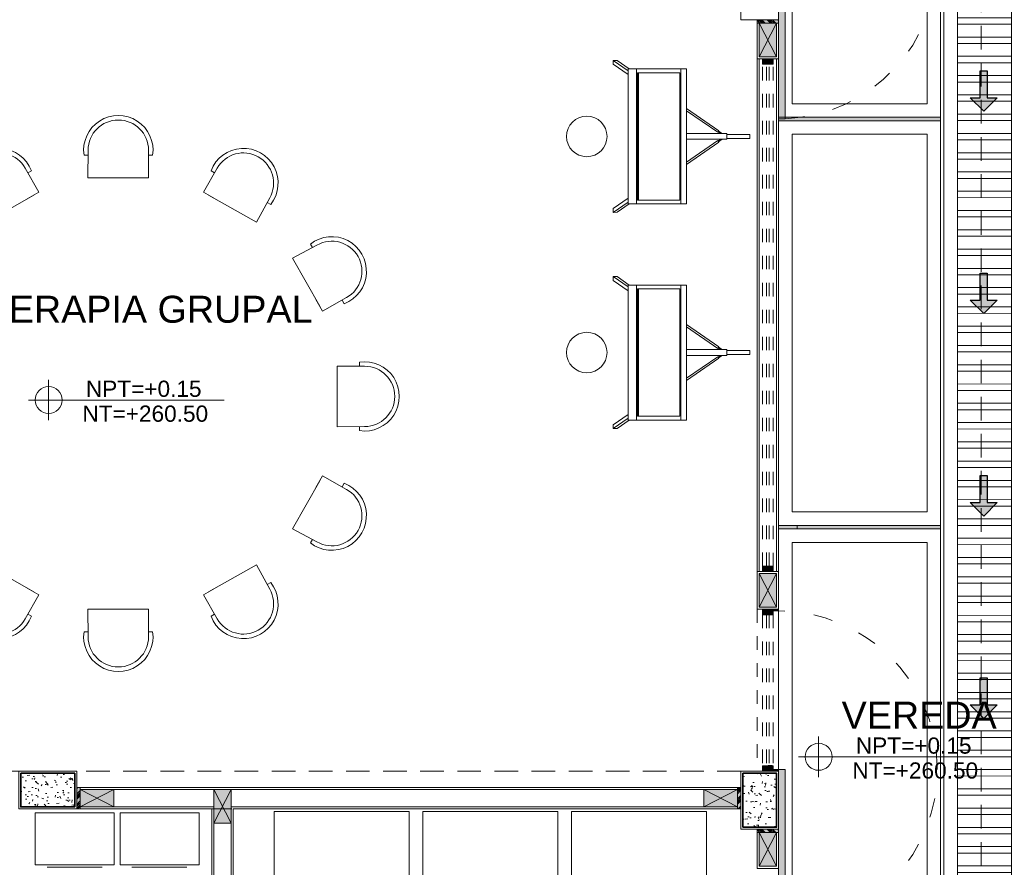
# Model space of a CAD drawing. Header units: millimetres. Extents: x -8931983 to 9630244, y 4 to 18563053.
# Tile 78 of 256: x 349108.97 to 349116.26, y 9281957.44 to 9281963.72. Entities that reach past the tile are written whole.
import ezdxf

# ---------------------------------------------------------------- set-up
doc = ezdxf.new("R2010")
doc.units = ezdxf.units.MM
for name, pattern in [('01 nivel$0$HIDDEN2', [0.1875, 0.125, -0.0625]), ('ACAD_ISO03W100', [30, 12, -18]), ('CONTINUA', [0]), ('DASHED2', [0.375, 0.25, -0.125]), ('HIDDEN', [9.524999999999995, 6.349999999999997, -3.174999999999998])]:
    doc.linetypes.add(name, pattern=pattern)
for name, color, linetype, lineweight in [('.', 7, 'Continuous', 0), ('0_ CUNETAS', 151, 'Continuous', 5), ('0_PROYECCIONES 1', 1, 'DASHED2', 0), ('0_TARRAJEO', 32, 'Continuous', 0), ('0_VANOS', 30, 'Continuous', 9), ('COLUMNAS', 3, 'Continuous', 35), ('COLUMNETAS TOP', 253, 'Continuous', 0), ('CUNETAS', 5, 'Continuous', 0), ('G-ANNO-DIMS', 7, 'Continuous', 5), ('JUNTAS DE DILATACIÓN', 160, 'CONTINUA', 9), ('LPUERTAS', 7, 'Continuous', 5), ('MURO', 133, 'Continuous', 15), ('Proyecciones 2', 251, 'HIDDEN', 5), ('PUERTAS-1.5', 1, 'Continuous', 9), ('TARRAJEO', 32, 'Continuous', 0), ('TEXTO AMBIENTES', 7, 'Continuous', 30), ('vereda', 254, 'Continuous', 5)]:
    doc.layers.add(name, color=color, linetype=linetype, lineweight=lineweight)
for name, color, linetype, lineweight, true_color in [('0_COLUMNA ACHURADO', 250, 'Continuous', 0, 0x363636), ('0_TEXTURA PISOS', 252, 'Continuous', 0, 0x8c8c8c), ('LMOBILIARIO', 252, 'Continuous', 5, 0x898989)]:
    doc.layers.add(name, color=color, linetype=linetype, lineweight=lineweight, true_color=true_color)
doc.styles.add('Arial_1', font='arial.ttf', dxfattribs={"height": 0.15})

# ---------------------------------------------------------------- blocks, each defined once
blk = doc.blocks.new('00_PTA_ 01')
at = {"layer": 'PUERTAS-1.5', "true_color": 0xffffff}
h = blk.add_hatch(color=7, dxfattribs=at)
h.dxf.hatch_style = 1
h.paths.add_polyline_path([(0, 0), (0.0349999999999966, 0), (0.0349999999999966, 0.0249999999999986), (0.009999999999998, 0.0250000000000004), (0.009999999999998, 0.0649999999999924), (0, 0.0649999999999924)])
h = blk.add_hatch(color=7, dxfattribs=at)
h.dxf.hatch_style = 1
h.paths.add_polyline_path([(1, 3.6e-15), (1, 0.0649999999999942), (0.9900000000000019, 0.0649999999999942), (0.9900000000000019, 0.0250000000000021), (0.9650000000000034, 0.0250000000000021), (0.9650000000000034, 3.6e-15)])
h = blk.add_hatch(color=7, dxfattribs=at)
h.dxf.hatch_style = 1
h.paths.add_polyline_path([(1.970000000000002, 0.1050000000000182), (0.9900000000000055, 0.1049999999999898), (0.9900000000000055, 0.0649999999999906), (1.970000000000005, 0.0650000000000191)])
at = {"layer": 'PUERTAS-1.5'}
for points in [[(0, 0), (0.0349999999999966, 0), (0.0349999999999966, 0.0249999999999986), (0.009999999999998, 0.0250000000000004), (0.009999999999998, 0.0649999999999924), (0, 0.0649999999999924)], [(1, 3.6e-15), (1, 0.0649999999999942), (0.9900000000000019, 0.0649999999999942), (0.9900000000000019, 0.0250000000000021), (0.9650000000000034, 0.0250000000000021), (0.9650000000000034, 3.6e-15)], [(1.970000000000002, 0.1050000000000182), (0.9900000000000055, 0.1049999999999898), (0.9900000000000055, 0.0649999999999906), (1.970000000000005, 0.0650000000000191)]]:
    blk.add_lwpolyline(points, close=True, dxfattribs=at)
at = {"layer": 'PUERTAS-1.5', "linetype": 'ACAD_ISO03W100', "ltscale": 0.01}
blk.add_arc((0.9904164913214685, 0.0645919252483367), 0.9804165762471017, 2.362126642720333, 179.9761520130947, dxfattribs=at)
at = {"layer": 'PUERTAS-1.5', "linetype": 'HIDDEN', "ltscale": 0.25}
blk.add_arc((0.9900000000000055, 0.0650000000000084), 0.9799999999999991, 359.9999999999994, 1.2213e-12, dxfattribs=at)
blk = doc.blocks.new('JUNTA VEREDA')
at = {"layer": '.', "true_color": 0x939598}
h = blk.add_hatch(dxfattribs=at)
h.set_pattern_fill('ANGLE', color=252)
h.set_pattern_definition([(0, (0, 0), (0, 6.985), [5.08, -1.905]), (90, (0, 0), (-6.985, 4e-16), [5.08, -1.905])])
h.paths.add_polyline_path([(-0.01331989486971, 1.200000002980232), (0.0120801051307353, 1.200000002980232), (0.0120801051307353, 0), (-0.01331989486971, 0)])
h = blk.add_hatch(color=252, dxfattribs=at)
h.dxf.hatch_style = 1
h.paths.add_polyline_path([(0.0120801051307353, 1.200000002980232), (-0.01331989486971, 1.200000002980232), (-0.01331989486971, 0), (0.0120801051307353, 0)])
at = {"layer": '0_TEXTURA PISOS'}
h = blk.add_hatch(dxfattribs=at)
h.set_pattern_fill('ANGLE', color=256)
h.set_pattern_definition([(0, (-5477.766061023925, -1210.968031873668), (0, 6.985), [5.08, -1.905]), (90, (-5477.766061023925, -1210.968031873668), (-6.985, 4e-16), [5.08, -1.905])])
h.paths.add_polyline_path([(-0.01331989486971, 1.200000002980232), (0.0120801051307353, 1.200000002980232), (0.0120801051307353, 0), (-0.01331989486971, 0)])
at = {"layer": 'vereda'}
blk.add_lwpolyline([(-0.01331989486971, 1.200000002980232), (0.0120801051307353, 1.200000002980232), (0.0120801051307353, 0), (-0.01331989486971, 0)], close=True, dxfattribs=at)
blk = doc.blocks.new('verda pg edf 04')
at = {"layer": 'vereda', "elevation": -20.54863760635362}
for points in [[(0.0150300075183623, -21.18822705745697), (0.0150300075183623, -24.18822705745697), (1.215030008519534, -24.18822705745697), (1.215030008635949, -21.18822705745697)], [(0.1150300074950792, -21.28822705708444), (0.1150300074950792, -24.08822705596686), (1.115030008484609, -24.08822705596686), (1.115030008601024, -21.28822705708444)], [(0.0150300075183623, -24.21362705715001), (0.0150300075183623, -27.21362705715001), (1.215030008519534, -27.21362705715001), (1.215030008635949, -24.21362705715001)], [(0.1150300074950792, -24.31362705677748), (0.1150300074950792, -27.11362705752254), (1.115030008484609, -27.11362705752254), (1.115030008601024, -24.31362705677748)], [(0.015030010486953, -27.23902705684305), (0.015030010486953, -30.23902705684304), (1.215030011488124, -30.23902705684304), (1.21503001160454, -27.23902705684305)], [(0.1150300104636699, -27.33902705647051), (0.1150300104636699, -30.13902705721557), (1.1150300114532, -30.13902705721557), (1.115030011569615, -27.33902705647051)]]:
    blk.add_lwpolyline(points, close=True, dxfattribs=at)
at = {"layer": 'vereda', "rotation": 270}
for p in [(0.0150167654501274, -24.20154695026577, -20.54863760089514), (0.0150185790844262, -27.22694695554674, -41.097275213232)]:
    blk.add_blockref('JUNTA VEREDA', p, dxfattribs=at)
blk = doc.blocks.new('Cotas de elevación - M_Cota de elevación - Destino rellenado-517392-Nivel 1')
at = {"layer": 'G-ANNO-DIMS'}
for p, q in [((0, -0.0015), (0, 0.0015)), ((-0.0015, 0), (0.013, 0))]:
    blk.add_line(p, q, dxfattribs=at)
blk.add_circle((0, 0), 0.001, dxfattribs=at)
blk = doc.blocks.new('VEREDA EDF 04 PGG')
at = {"lineweight": 5}
blk.add_blockref('verda pg edf 04', (-1.215000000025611, -0.8150000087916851, 20.54863760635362), dxfattribs=at)
at = {"layer": 'LPUERTAS', "xscale": 1.199999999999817, "yscale": 1.199999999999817, "zscale": 1.199999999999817, "rotation": 270}
for p in [(-1.277999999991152, -22.65000001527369, 41.0972752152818), (-1.277999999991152, -28.65000002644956, 8.3450686e-09)]:
    blk.add_blockref('00_PTA_ 01', p, dxfattribs=at)
at = {"layer": 'TEXTO AMBIENTES', "xscale": 99.99999999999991, "yscale": 99.99999999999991, "zscale": 99.99999999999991}
blk.add_blockref('Cotas de elevación - M_Cota de elevación - Destino rellenado-517392-Nivel 1', (-0.90362387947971, -29.74347022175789, 20.54863761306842), dxfattribs=at)
at = {"layer": 'TEXTO AMBIENTES', "insert": (-1.333646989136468, -29.33440015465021, 20.54863761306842), "char_height": 0.2, "width": 2.349898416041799, "attachment_point": 1, "style": 'Arial_1'}
blk.add_mtext('\\pxqc;VEREDA', dxfattribs=at)
at = {"layer": 'TEXTO AMBIENTES', "char_height": 0.12, "width": 0.9021418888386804, "attachment_point": 1, "line_spacing_factor": 0.9417779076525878, "style": 'Arial_1'}
for s, insert in [('NPT=+0.15', (-0.6279042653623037, -29.60007395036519, 20.54863761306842)), ('NT=+260.50', (-0.6537262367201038, -29.78469516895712, 20.54863761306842))]:
    blk.add_mtext(s, dxfattribs=dict(at, insert=insert))
blk = doc.blocks.new('*U3822')
at = {"layer": '.', "lineweight": 30}
h = blk.add_hatch(color=1, dxfattribs=at)
h.dxf.hatch_style = 1
h.paths.add_polyline_path([(-0.0249999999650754, -0.0500000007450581), (-0.0999999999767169, -0.0500000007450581), (0, -0.150000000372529), (0.1000000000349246, -0.0500000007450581), (0.0250000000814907, -0.0500000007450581), (0.0250000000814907, 0.1499999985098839), (-0.0249999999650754, 0.1499999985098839)])
at = {"layer": '0_ CUNETAS', "color": 1, "lineweight": 30}
blk.add_lwpolyline([(-0.099999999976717, -0.0500000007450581), (-0.0249999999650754, -0.0500000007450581), (-0.0249999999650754, 0.1499999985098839), (0.0250000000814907, 0.1499999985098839), (0.0250000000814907, -0.0500000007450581), (0.1000000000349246, -0.0500000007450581), (0, -0.150000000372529)], close=True, dxfattribs=at)
blk = doc.blocks.new('*U3849')
at = {"layer": '0_ CUNETAS', "color": 0, "linetype": 'ByBlock', "lineweight": -2, "transparency": 16777216}
for p in [(7e-16, 12), (6e-16, 10.5), (6e-16, 9), (5e-16, 7.5)]:
    blk.add_blockref('*U3822', p, dxfattribs=at)
blk = doc.blocks.new('red drenaje')
at = {"layer": '0_ CUNETAS', "lineweight": 0}
h = blk.add_hatch(dxfattribs=at)
h.set_pattern_fill('ANSI32', color=256, scale=0.015, angle=135)
h.set_pattern_definition([(180, (7.209970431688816, 111.0331056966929), (0, -0.142875), []), (180, (7.162345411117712, 111.080730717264), (0, -0.142875), [])])
h.paths.add_polyline_path([(-34.72003029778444, 70.02810567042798), (-35.1200302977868, 70.02810567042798), (-35.12003029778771, 32.39097884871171), (-34.72003029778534, 32.55666427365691)])
for p, q in [((-35.22003029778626, 70.02810567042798), (-35.22003029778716, 32.34955749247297)), ((-35.12003029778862, 70.02810567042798), (-35.12003029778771, 32.39097884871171))]:
    blk.add_line(p, q, dxfattribs=at)
blk.add_lwpolyline([(-35.12003029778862, 70.02810567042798), (-34.72003029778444, 70.02810567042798), (-34.72003029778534, 32.55666427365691), (-35.12003029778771, 32.39097884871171), (-35.1200302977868, 70.02810567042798)], dxfattribs=at)
blk.add_blockref('*U3849', (-34.92570145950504, 33.1941974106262), dxfattribs=at)
blk = doc.blocks.new('columnas bloque talleres')
at = {"layer": '0_COLUMNA ACHURADO'}
h = blk.add_hatch(dxfattribs=at)
h.set_pattern_fill('AR-CONC', color=256, scale=0.00088, angle=90.00000000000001)
h.set_pattern_definition([(140, (-11259.96727228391, -3127.392211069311), (0.0140263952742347, 0.1603225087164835), [0.016764, -0.184404]), (85.00000000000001, (-11259.96727228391, -3127.392211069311), (-0.1681300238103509, -0.0310142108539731), [0.0134112, -0.1475237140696]), (190.4514447, (-11259.96610342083, -3127.378850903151), (-0.1541036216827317, 0.1293082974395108), [0.014247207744, -0.156719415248]), (136.1842, (-11260.01197628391, -3127.392211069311), (0.0369972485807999, 0.2385495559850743), [0.025146, -0.2766059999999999]), (186.63555761, (-11260.0088932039, -3127.372331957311), (-0.2177349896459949, 0.2089156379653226), [0.0213708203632, -0.2350793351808]), (81.18415117, (-11260.01197628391, -3127.392211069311), (-0.2177349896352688, 0.2089156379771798), [0.0201167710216, -0.2212845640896]), (111, (-11260.00080028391, -3127.369859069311), (0.0899933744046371, 0.1334206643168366), [0.016764, -0.184404]), (56.00000000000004, (-11260.00080028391, -3127.369859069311), (-0.1620854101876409, 0.0543857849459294), [0.0134112, -0.1475232]), (161.451445, (-11259.99330083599, -3127.358740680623), (-0.0720920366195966, 0.1878064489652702), [0.014247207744, -0.1567191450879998]), (127.5, (-11259.96727228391, -3127.392211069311), (-0.0744084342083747, 0.0027179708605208), [0, -0.14573504, 0, -0.1497584, 0, -0.148082]), (97.49999999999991, (-11259.96727228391, -3127.392211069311), (-0.0881589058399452, 0.0588013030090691), [0, -0.08538464, 0, -0.14238224, 0, -0.0564388]), (57.50000000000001, (-11259.96727228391, -3127.442056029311), (0.0050412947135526, 0.1193197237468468), [0, -0.05588, 0, -0.1743456, 0, -0.2313432]), (47.5, (-11259.96727228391, -3127.464408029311), (-0.0223753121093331, 0.1303536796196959), [0, -0.072644, 0, -0.11578336, 0, -0.1642872])])
h.paths.add_polyline_path([(-5.599999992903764, -29.05000001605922), (-5.199999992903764, -29.05000001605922), (-5.199999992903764, -29.30000001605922), (-5.599999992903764, -29.30000001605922)])
h = blk.add_hatch(dxfattribs=at)
h.set_pattern_fill('AR-CONC', color=256, scale=0.00088, angle=90.00000000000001)
h.set_pattern_definition([(140, (-11248.81727244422, -3123.992211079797), (0.0140263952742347, 0.1603225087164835), [0.016764, -0.184404]), (85.00000000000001, (-11248.81727244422, -3123.992211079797), (-0.1681300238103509, -0.0310142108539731), [0.0134112, -0.1475237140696]), (190.4514447, (-11248.81610358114, -3123.978850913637), (-0.1541036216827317, 0.1293082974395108), [0.014247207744, -0.156719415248]), (136.1842, (-11248.86197644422, -3123.992211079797), (0.0369972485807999, 0.2385495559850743), [0.025146, -0.2766059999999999]), (186.63555761, (-11248.85889336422, -3123.972331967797), (-0.2177349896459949, 0.2089156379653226), [0.0213708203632, -0.2350793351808]), (81.18415117, (-11248.86197644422, -3123.992211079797), (-0.2177349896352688, 0.2089156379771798), [0.0201167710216, -0.2212845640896]), (111, (-11248.85080044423, -3123.969859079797), (0.0899933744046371, 0.1334206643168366), [0.016764, -0.184404]), (56.00000000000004, (-11248.85080044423, -3123.969859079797), (-0.1620854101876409, 0.0543857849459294), [0.0134112, -0.1475232]), (161.451445, (-11248.84330099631, -3123.958740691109), (-0.0720920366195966, 0.1878064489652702), [0.014247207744, -0.1567191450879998]), (127.5, (-11248.81727244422, -3123.992211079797), (-0.0744084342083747, 0.0027179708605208), [0, -0.14573504, 0, -0.1497584, 0, -0.148082]), (97.49999999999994, (-11248.81727244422, -3123.992211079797), (-0.0881589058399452, 0.0588013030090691), [0, -0.08538464, 0, -0.14238224, 0, -0.0564388]), (57.50000000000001, (-11248.81727244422, -3124.042056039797), (0.0050412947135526, 0.1193197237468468), [0, -0.05588, 0, -0.1743456, 0, -0.2313432]), (47.5, (-11248.81727244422, -3124.064408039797), (-0.0223753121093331, 0.1303536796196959), [0, -0.072644, 0, -0.11578336, 0, -0.1642872])])
h.paths.add_polyline_path([(-0.2500000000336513, -29.45000001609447), (-0.2499999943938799, -29.05000001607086), (5.6061201e-09, -29.05000001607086), (-3.36513e-11, -29.45000001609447)])
at = {"layer": '0_TARRAJEO', "lineweight": 0}
for points, elevation in [([(-0.2649999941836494, -23.46500000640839), (-0.2650000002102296, -23.0350000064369), (0.0149999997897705, -23.0350000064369), (0.0150000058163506, -23.46500000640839)], 3.3896868e-09), ([(-5.614999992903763, -29.03500001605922), (-5.184999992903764, -29.03500001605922), (-5.184999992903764, -29.31500001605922), (-5.614999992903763, -29.31500001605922)], 2.4454039e-09), ([(-0.2650000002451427, -29.46500001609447), (-0.2649999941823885, -29.03500001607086), (0.0150000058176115, -29.03500001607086), (0.0149999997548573, -29.46500001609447)], -20.54863759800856)]:
    blk.add_lwpolyline(points, close=True, dxfattribs=dict(at, elevation=elevation))
at = {"layer": 'COLUMNAS', "color": 6}
for points, elevation in [([(-5.599999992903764, -29.05000001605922), (-5.199999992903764, -29.05000001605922), (-5.199999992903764, -29.30000001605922), (-5.599999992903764, -29.30000001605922)], 2.4454039e-09), ([(-0.2500000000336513, -29.45000001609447), (-0.2499999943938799, -29.05000001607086), (5.6061201e-09, -29.05000001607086), (-3.36513e-11, -29.45000001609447)], -20.54863759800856)]:
    blk.add_lwpolyline(points, close=True, dxfattribs=dict(at, elevation=elevation))
blk = doc.blocks.new('*U1098')
at = {"linetype": 'Continuous', "true_color": 0xbebebe}
for points in [[(3032.131410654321, 1351.188780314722), (3032.131410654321, 1351.268780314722), (3032.171410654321, 1351.268780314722), (3032.171410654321, 1351.188780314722)], [(3035.891410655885, 1351.188780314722), (3035.891410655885, 1351.268780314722), (3035.931410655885, 1351.268780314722), (3035.931410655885, 1351.188780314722)]]:
    blk.add_hatch(color=9, dxfattribs=at).paths.add_polyline_path(points)
at = {"layer": '0_VANOS', "linetype": 'Continuous'}
for p, q in [((3032.131410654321, 1351.268780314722), (3032.171410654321, 1351.268780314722)), ((3032.131410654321, 1351.268780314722), (3032.131410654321, 1351.188780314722)), ((3032.171410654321, 1351.268780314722), (3032.171410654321, 1351.188780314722)), ((3035.891410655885, 1351.188780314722), (3035.891410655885, 1351.268780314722)), ((3035.891410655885, 1351.268780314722), (3035.931410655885, 1351.268780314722)), ((3035.931410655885, 1351.268780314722), (3035.931410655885, 1351.188780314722)), ((3032.171410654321, 1351.188780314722), (3032.131410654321, 1351.188780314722)), ((3035.931410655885, 1351.188780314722), (3035.891410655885, 1351.188780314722))]:
    blk.add_line(p, q, dxfattribs=at)
at = {"layer": '0_VANOS', "linetype": '01 nivel$0$HIDDEN2', "ltscale": 0.5}
for p, q in [((3032.170780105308, 1351.268780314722), (3035.890780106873, 1351.268780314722)), ((3032.171410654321, 1351.238780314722), (3035.891410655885, 1351.238780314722)), ((3032.171410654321, 1351.218780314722), (3035.891410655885, 1351.218780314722)), ((3032.171410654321, 1351.188780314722), (3035.891410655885, 1351.188780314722))]:
    blk.add_line(p, q, dxfattribs=at)
at = {"layer": '0_VANOS', "linetype": '01 nivel$0$HIDDEN2'}
blk.add_line((3035.891410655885, 1351.268780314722), (3035.931410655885, 1351.268780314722), dxfattribs=at)
blk = doc.blocks.new('moviliario edf 04 pintura')
at = {"layer": 'LMOBILIARIO', "color": 252, "true_color": 0x939598}
for p, q in [((0.0142857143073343, 0.516488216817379), (-0.0142857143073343, 0.516488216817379)), ((-0.0142857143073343, 0.516488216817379), (-0.0142857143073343, 0.3459631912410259)), ((0.0142857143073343, 0.516488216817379), (0.0142857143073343, 0.3459631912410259)), ((-0.0214285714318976, 0.3136569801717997), (-0.0397781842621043, 0.2865488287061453)), ((-0.0338656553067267, 0.2825885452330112), (-0.0214285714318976, 0.3007230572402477)), ((0.0214285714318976, 0.3459631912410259), (-0.0214285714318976, 0.3459631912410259)), ((-0.0214285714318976, 0.3459631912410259), (-0.0214285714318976, 0.0482151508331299)), ((0.0214285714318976, 0.3459631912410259), (0.0214285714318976, 0.0482151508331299)), ((0.0214285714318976, 0.3136569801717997), (0.0397781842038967, 0.2865488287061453)), ((0.0338656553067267, 0.2825885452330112), (0.0214285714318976, 0.3007230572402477)), ((-0.0427342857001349, 0.2885288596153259), (-0.2075407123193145, 0.0482151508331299)), ((-0.1902832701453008, 0.0482151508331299), (-0.0309085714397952, 0.2806078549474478)), ((-0.0309085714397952, 0.2806078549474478), (-0.0427342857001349, 0.2885288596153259)), ((0.0309085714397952, 0.2806078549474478), (0.0427342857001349, 0.2885288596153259)), ((0.1902832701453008, 0.0482151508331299), (0.0309085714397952, 0.2806078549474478)), ((0.0427342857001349, 0.2885288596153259), (0.2075407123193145, 0.0482151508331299)), ((-0.5, 0.0482151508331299), (-0.5, 0.0073074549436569)), ((0.5, 0.0482151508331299), (-0.5, 0.0482151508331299)), ((-0.5, 0.0482151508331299), (-0.5, -0.3846461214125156)), ((-0.5, 0.0036524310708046), (-0.5, 0.0073074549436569)), ((0.5, 0.0073074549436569), (-0.5, 0.0073074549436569)), ((-0.4714285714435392, 0), (-0.4714285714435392, -0.0054640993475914)), ((0.4714285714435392, 0), (-0.4714285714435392, 0)), ((-0.4714285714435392, 0), (-0.4714285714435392, -0.3142206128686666)), ((-0.1915222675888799, 0.0482151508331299), (-0.14800398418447, 0.0482151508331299)), ((-0.0214285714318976, 0.0482151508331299), (-0.0214285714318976, 0.0486513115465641)), ((0.0214285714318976, 0.0482151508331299), (0.0214285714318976, 0.0486513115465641)), ((0.14800398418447, 0.0482151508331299), (0.1915222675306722, 0.0482151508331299)), ((0.4714285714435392, -0.3142206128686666), (0.4714285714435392, 0)), ((0.5, -0.3846461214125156), (0.5, 0.0482151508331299)), ((0.5, -0.3215280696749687), (-0.5, -0.3215280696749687)), ((-0.4714285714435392, -0.3074026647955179), (0.4714285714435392, -0.3074026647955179)), ((-0.4714285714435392, -0.3142206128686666), (0.4714285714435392, -0.3142206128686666)), ((-0.5638380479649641, -0.4955286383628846), (-0.4873933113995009, -0.3846461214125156)), ((-0.5624881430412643, -0.4662988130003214), (-0.5, -0.3756602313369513)), ((-0.534825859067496, -0.4955286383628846), (-0.4583811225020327, -0.3846461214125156)), ((-0.5, -0.3846461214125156), (0.5, -0.3846461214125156)), ((0.534825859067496, -0.4955286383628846), (0.4583811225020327, -0.3846461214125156)), ((0.5638380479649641, -0.4955286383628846), (0.4873933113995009, -0.3846461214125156)), ((0.5624881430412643, -0.4662988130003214), (0.5, -0.3756602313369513)), ((-0.5638380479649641, -0.4955286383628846), (-0.5624881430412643, -0.4662988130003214)), ((-0.5638380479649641, -0.4955286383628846), (-0.534825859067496, -0.4955286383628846)), ((0.5638380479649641, -0.4955286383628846), (0.534825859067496, -0.4955286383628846)), ((0.5638380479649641, -0.4955286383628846), (0.5624881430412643, -0.4662988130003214))]:
    blk.add_line(p, q, dxfattribs=at)
blk.add_circle((0, -0.6904898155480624), 0.15, dxfattribs=at)
blk = doc.blocks.new('silla edf 4')
at = {"layer": 'LMOBILIARIO', "lineweight": 0}
for p, q in [((-0.2234762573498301, 0), (-0.2265237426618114, -0.2048214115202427)), ((0.2234762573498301, 0), (0.2234762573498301, -0.2048214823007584)), ((-0.223793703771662, -0.038152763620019), (-0.2540463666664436, -0.038152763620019)), ((0.2234762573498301, -0.038152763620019), (0.2540463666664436, -0.038152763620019)), ((0.1816143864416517, -0.2048214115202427), (-0.2265237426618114, -0.2048214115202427)), ((0.2234762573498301, -0.2048214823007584), (0.1247153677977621, -0.2048214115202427))]:
    blk.add_line(p, q, dxfattribs=at)
for radius, start, end in [(0.2568952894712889, 351.459152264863, 188.540847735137), (0.2234762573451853, 0, 180)]:
    blk.add_arc((0, 0), radius, start, end, dxfattribs=at)
blk = doc.blocks.new('terapia grupal')
at = {"lineweight": 5}
blk.add_blockref('silla edf 4', (-1.0233894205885, 0.5333340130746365), dxfattribs=at)
for p, rotation in [((-1.907337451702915, 0.2897320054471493), 29.45180445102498), ((0.5578668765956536, -0.3646759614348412), 299.4518044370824), ((-2.561745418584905, -2.175472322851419), 119.451804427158), ((-0.0965410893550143, -2.829880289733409), 209.4518044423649)]:
    blk.add_blockref('silla edf 4', p, dxfattribs=dict(at, rotation=rotation))
at = {"lineweight": 5, "xscale": -1}
for p, rotation in [((-0.0965410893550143, 0.2897320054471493), 330.548195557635), ((-2.561745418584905, -0.3646759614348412), 60.54819557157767), ((-2.805347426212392, -1.248623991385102), 89.99999998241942), ((0.8014688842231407, -1.291524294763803), 269.9999999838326), ((0.5578668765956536, -2.175472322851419), 240.5481955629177), ((-1.907337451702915, -2.829880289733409), 150.5481955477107), ((-1.0233894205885, -3.073482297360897), 180)]:
    blk.add_blockref('silla edf 4', p, dxfattribs=dict(at, rotation=rotation))
blk = doc.blocks.new('archivoo')
at = {"layer": 'LMOBILIARIO', "lineweight": 0}
blk.add_line((-0.4969805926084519, -0.4021165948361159), (-0.0890866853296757, -0.4021165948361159), dxfattribs=at)
blk.add_lwpolyline([(-0.584246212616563, 0), (-0.584246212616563, -0.383506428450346), (0, -0.383506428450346), (0, 0)], close=True, dxfattribs=at)
blk = doc.blocks.new('*U1274')
at = {"linetype": 'Continuous', "true_color": 0xbebebe}
for points in [[(3032.131410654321, 1351.188780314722), (3032.131410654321, 1351.268780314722), (3032.171410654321, 1351.268780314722), (3032.171410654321, 1351.188780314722)], [(3033.291410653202, 1351.188780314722), (3033.291410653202, 1351.268780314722), (3033.331410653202, 1351.268780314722), (3033.331410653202, 1351.188780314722)]]:
    blk.add_hatch(color=9, dxfattribs=at).paths.add_polyline_path(points)
at = {"layer": '0_VANOS', "linetype": 'Continuous'}
for p, q in [((3032.131410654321, 1351.268780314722), (3032.171410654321, 1351.268780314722)), ((3032.131410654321, 1351.268780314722), (3032.131410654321, 1351.188780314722)), ((3032.171410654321, 1351.268780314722), (3032.171410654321, 1351.188780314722)), ((3033.291410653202, 1351.188780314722), (3033.291410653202, 1351.268780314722)), ((3033.291410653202, 1351.268780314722), (3033.331410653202, 1351.268780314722)), ((3033.331410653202, 1351.268780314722), (3033.331410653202, 1351.188780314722)), ((3032.171410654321, 1351.188780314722), (3032.131410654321, 1351.188780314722)), ((3033.331410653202, 1351.188780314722), (3033.291410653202, 1351.188780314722))]:
    blk.add_line(p, q, dxfattribs=at)
at = {"layer": '0_VANOS', "linetype": '01 nivel$0$HIDDEN2', "ltscale": 0.5}
for p, q in [((3032.170780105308, 1351.268780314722), (3033.29078010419, 1351.268780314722)), ((3032.171410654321, 1351.238780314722), (3033.291410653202, 1351.238780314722)), ((3032.171410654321, 1351.218780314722), (3033.291410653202, 1351.218780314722)), ((3032.171410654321, 1351.188780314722), (3033.291410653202, 1351.188780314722))]:
    blk.add_line(p, q, dxfattribs=at)
at = {"layer": '0_VANOS', "linetype": '01 nivel$0$HIDDEN2'}
blk.add_line((3033.291410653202, 1351.268780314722), (3033.331410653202, 1351.268780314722), dxfattribs=at)
blk = doc.blocks.new('bloque pg edf 04')
at = {"layer": '.', "true_color": 0xadddf7, "transparency": 33554572}
h = blk.add_hatch(color=141, dxfattribs=at)
h.dxf.hatch_style = 1
h.paths.add_polyline_path([(-0.1599699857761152, 11.65000002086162), (-0.1599699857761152, 11.62500002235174), (3.00142564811e-05, 11.62500002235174), (3.00142564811e-05, 11.65000002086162)])
h = blk.add_hatch(color=141, dxfattribs=at)
h.dxf.hatch_style = 1
h.paths.add_polyline_path([(-5.174999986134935, 5.960000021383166), (-5.199999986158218, 5.960000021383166), (-5.199999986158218, 5.800000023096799), (-5.174999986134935, 5.800000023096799)])
h = blk.add_hatch(color=141, dxfattribs=at)
h.dxf.hatch_style = 1
h.paths.add_polyline_path([(-0.2799998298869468, 5.960000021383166), (-0.3049998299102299, 5.960000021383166), (-0.3049998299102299, 5.800000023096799), (-0.2799998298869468, 5.800000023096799)])
h = blk.add_hatch(color=141, dxfattribs=at)
h.dxf.hatch_style = 1
h.paths.add_polyline_path([(-0.1600000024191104, 5.650000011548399), (-0.1600000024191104, 5.625000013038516), (-2.3865141e-09, 5.625000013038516), (-2.3865141e-09, 5.650000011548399)])
at = {"layer": 'COLUMNETAS TOP', "true_color": 0xc0c0c0}
for points in [[(-0.1449699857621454, 11.62500002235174), (-0.1449699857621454, 11.37500002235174), (-0.0149699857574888, 11.37500002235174), (-0.0149699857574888, 11.62500002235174)], [(-0.1449999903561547, 7.29500002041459), (-0.1449999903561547, 7.54500002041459), (-0.0149999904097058, 7.54500002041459), (-0.0149999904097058, 7.29500002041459)], [(-5.174999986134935, 5.945000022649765), (-4.924999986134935, 5.945000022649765), (-4.924999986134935, 5.815000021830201), (-5.174999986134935, 5.815000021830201)], [(-4.185000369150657, 5.695004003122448), (-4.185000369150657, 5.945004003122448), (-4.055000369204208, 5.945004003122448), (-4.055000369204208, 5.695004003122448)], [(-0.3049998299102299, 5.945000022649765), (-0.5549998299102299, 5.945000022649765), (-0.5549998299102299, 5.815000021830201), (-0.3049998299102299, 5.815000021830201)], [(-0.1450000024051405, 5.625000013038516), (-0.1450000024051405, 5.375000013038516), (-0.015000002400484, 5.375000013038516), (-0.015000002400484, 5.625000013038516)]]:
    blk.add_hatch(color=9, dxfattribs=at).paths.add_polyline_path(points)
at = {"layer": 'JUNTAS DE DILATACIÓN'}
h = blk.add_hatch(dxfattribs=at)
h.set_pattern_fill('ANSI34', color=256, scale=0.0029, angle=90.09396363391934)
h.set_pattern_definition([(135.0939636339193, (1532.981924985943, -5575.295869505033), (-0.0389999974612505, -0.0391281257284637), []), (135.0939636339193, (1532.981903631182, -5575.282848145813), (-0.0389999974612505, -0.0391281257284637), []), (135.0939636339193, (1532.981882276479, -5575.26982678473), (-0.0389999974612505, -0.0391281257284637), []), (135.0939636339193, (1532.981860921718, -5575.25680539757), (-0.0389999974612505, -0.0391281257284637), [])])
h.paths.add_polyline_path([(-0.1599699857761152, 11.65000002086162), (-0.1599699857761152, 11.62500002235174), (3.00142564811e-05, 11.62500002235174), (3.00142564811e-05, 11.65000002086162)])
h = blk.add_hatch(dxfattribs=at)
h.set_pattern_fill('ANSI34', color=256, scale=0.0029, angle=0.0939636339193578)
h.set_pattern_definition([(45.09396363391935, (-5591.845869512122, -1527.181894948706), (-0.0391281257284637, 0.0389999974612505), []), (45.09396363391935, (-5591.832848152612, -1527.181873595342), (-0.0391281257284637, 0.0389999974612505), []), (45.09396363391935, (-5591.819826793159, -1527.181852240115), (-0.0391281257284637, 0.0389999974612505), []), (45.09396363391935, (-5591.80680540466, -1527.181830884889), (-0.0391281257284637, 0.0389999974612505), [])])
h.paths.add_polyline_path([(-5.199999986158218, 5.960000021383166), (-5.174999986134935, 5.960000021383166), (-5.174999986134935, 5.800000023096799), (-5.199999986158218, 5.800000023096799)])
h = blk.add_hatch(dxfattribs=at)
h.set_pattern_fill('ANSI34', color=256, scale=0.0029, angle=0.0939636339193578)
h.set_pattern_definition([(45.09396363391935, (-5587.225869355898, -1527.181894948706), (-0.0391281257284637, 0.0389999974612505), []), (45.09396363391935, (-5587.212847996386, -1527.181873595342), (-0.0391281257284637, 0.0389999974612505), []), (45.09396363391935, (-5587.199826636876, -1527.181852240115), (-0.0391281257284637, 0.0389999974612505), []), (45.09396363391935, (-5587.186805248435, -1527.181830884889), (-0.0391281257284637, 0.0389999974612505), [])])
h.paths.add_polyline_path([(-0.2799998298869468, 5.960000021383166), (-0.3049998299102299, 5.960000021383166), (-0.3049998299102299, 5.800000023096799), (-0.2799998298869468, 5.800000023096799)])
h = blk.add_hatch(dxfattribs=at)
h.set_pattern_fill('ANSI34', color=256, scale=0.0029, angle=90.09396363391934)
h.set_pattern_definition([(135.0939636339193, (1532.9818949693, -5581.295869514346), (-0.0389999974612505, -0.0391281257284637), []), (135.0939636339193, (1532.981873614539, -5581.282848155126), (-0.0389999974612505, -0.0391281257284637), []), (135.0939636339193, (1532.981852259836, -5581.269826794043), (-0.0389999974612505, -0.0391281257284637), []), (135.0939636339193, (1532.981830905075, -5581.256805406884), (-0.0389999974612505, -0.0391281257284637), [])])
h.paths.add_polyline_path([(-0.1600000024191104, 5.650000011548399), (-0.1600000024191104, 5.625000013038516), (-2.3865141e-09, 5.625000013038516), (-2.3865141e-09, 5.650000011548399)])
at = {"layer": '0_PROYECCIONES 1', "ltscale": 0.7}
for points, elevation in [([(-12.32985116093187, 36.63000003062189), (1.50014883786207, 36.63000003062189), (1.50014883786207, -1.499999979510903), (-12.32985116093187, -1.499999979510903)], 20.54863760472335), ([(-0.2799998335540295, 5.80000002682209), (-0.2799998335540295, 6.080000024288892), (-10.5499998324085, 6.080000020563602), (-10.5499998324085, 5.800000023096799)], 20.54863760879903)]:
    blk.add_lwpolyline(points, close=True, dxfattribs=dict(at, elevation=elevation))
at = {"layer": 'COLUMNETAS TOP'}
for p, q in [((-0.1449699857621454, 11.37500002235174, 20.54863760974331), (-0.0149699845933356, 11.6250000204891, 20.54863760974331)), ((-0.1449699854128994, 11.62500002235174, 20.54863760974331), (-0.0149699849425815, 11.37500002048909, 20.54863760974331)), ((-0.1449999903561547, 7.54500002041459, 20.54863761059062), (-0.0149999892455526, 7.29500002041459, 20.54863761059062)), ((-0.1449999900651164, 7.29500002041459, 20.54863761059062), (-0.0149999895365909, 7.54500002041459, 20.54863761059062)), ((-4.924999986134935, 5.945000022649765, 20.54863760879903), (-5.174999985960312, 5.815000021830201, 20.54863760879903)), ((-5.174999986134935, 5.945000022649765, 20.54863760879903), (-4.924999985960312, 5.815000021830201, 20.54863760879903)), ((-4.185000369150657, 5.945004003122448, 41.0972752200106), (-4.055000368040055, 5.695004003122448, 41.0972752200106)), ((-4.185000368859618, 5.695004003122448, 41.0972752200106), (-4.055000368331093, 5.945004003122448, 41.0972752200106)), ((-0.5549998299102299, 5.945000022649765, 1.6625563e-09), (-0.3049998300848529, 5.815000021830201, 1.6625563e-09)), ((-0.3049998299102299, 5.945000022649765, 1.6625563e-09), (-0.5549998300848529, 5.815000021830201, 1.6625563e-09)), ((-0.1450000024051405, 5.375000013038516, 8.3450686e-09), (-0.0150000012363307, 5.62500001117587, 8.3450686e-09)), ((-0.1450000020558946, 5.625000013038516, 8.3450686e-09), (-0.0150000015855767, 5.37500001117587, 8.3450686e-09))]:
    blk.add_line(p, q, dxfattribs=at)
for points, elevation in [([(-0.1449699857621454, 11.62500002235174), (-0.1449699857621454, 11.37500002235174), (-0.0149699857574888, 11.37500002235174), (-0.0149699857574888, 11.62500002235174)], 20.54863760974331), ([(-0.1449999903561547, 7.29500002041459), (-0.1449999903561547, 7.54500002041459), (-0.0149999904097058, 7.54500002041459), (-0.0149999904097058, 7.29500002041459)], 20.54863761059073), ([(-5.174999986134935, 5.945000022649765), (-4.924999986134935, 5.945000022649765), (-4.924999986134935, 5.815000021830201), (-5.174999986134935, 5.815000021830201)], 20.54863760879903), ([(-4.185000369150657, 5.695004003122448), (-4.185000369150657, 5.945004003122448), (-4.055000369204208, 5.945004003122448), (-4.055000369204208, 5.695004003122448)], 41.09727522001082), ([(-0.3049998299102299, 5.945000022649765), (-0.5549998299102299, 5.945000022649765), (-0.5549998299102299, 5.815000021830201), (-0.3049998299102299, 5.815000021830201)], 1.6625563e-09), ([(-0.1450000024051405, 5.625000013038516), (-0.1450000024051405, 5.375000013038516), (-0.015000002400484, 5.375000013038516), (-0.015000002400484, 5.625000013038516)], 8.3450686e-09)]:
    blk.add_lwpolyline(points, close=True, dxfattribs=dict(at, elevation=elevation))
at = {"layer": 'JUNTAS DE DILATACIÓN'}
for points, elevation in [([(-0.1599699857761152, 11.65000002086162), (-0.1599699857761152, 11.62500002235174), (3.00142564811e-05, 11.62500002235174), (3.00142564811e-05, 11.65000002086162)], 20.54863760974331), ([(-5.199999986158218, 5.960000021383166), (-5.174999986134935, 5.960000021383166), (-5.174999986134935, 5.800000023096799), (-5.199999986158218, 5.800000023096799)], 20.54863760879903), ([(-0.2799998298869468, 5.960000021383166), (-0.3049998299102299, 5.960000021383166), (-0.3049998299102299, 5.800000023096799), (-0.2799998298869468, 5.800000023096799)], 1.6625563e-09), ([(-0.1600000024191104, 5.650000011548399), (-0.1600000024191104, 5.625000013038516), (-2.3865141e-09, 5.625000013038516), (-2.3865141e-09, 5.650000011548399)], 8.3450686e-09)]:
    blk.add_lwpolyline(points, close=True, dxfattribs=dict(at, elevation=elevation))
at = {"layer": 'LMOBILIARIO', "lineweight": 0, "elevation": 1.5975274e-09}
for points in [[(-3.736062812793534, 5.180312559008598), (-2.736062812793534, 5.180312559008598), (-2.736062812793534, 5.780312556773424), (-3.736062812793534, 5.780312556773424)], [(-2.635696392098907, 5.180312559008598), (-1.635696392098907, 5.180312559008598), (-1.635696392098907, 5.780312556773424), (-2.635696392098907, 5.780312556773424)], [(-1.53532997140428, 5.180312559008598), (-0.5353299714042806, 5.180312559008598), (-0.5353299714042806, 5.780312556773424), (-1.53532997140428, 5.780312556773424)]]:
    blk.add_lwpolyline(points, close=True, dxfattribs=at)
at = {"layer": 'MURO'}
for p, q in [((-0.1450025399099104, 11.36000002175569), (-0.1449504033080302, 7.560000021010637)), ((-0.0150030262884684, 11.36000002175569), (-0.0149408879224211, 7.560000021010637)), ((-4.185000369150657, 5.945004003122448, 41.0972752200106), (-4.924999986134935, 5.945000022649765, 20.54863760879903)), ((-0.5549998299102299, 5.945000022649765), (-4.055000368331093, 5.945004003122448, 41.0972752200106)), ((-4.185000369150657, 5.815000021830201, 41.09727522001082), (-4.924999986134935, 5.815000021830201)), ((-0.5549998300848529, 5.815000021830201), (-4.055000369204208, 5.815160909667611, 41.09727522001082)), ((-4.185000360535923, 0.265000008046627, 41.09727522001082), (-4.185000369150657, 5.695004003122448, 41.09727522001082)), ((-4.054999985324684, 0.265000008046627, 41.09727522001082), (-4.055000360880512, 5.695004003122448, 41.09727522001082))]:
    blk.add_line(p, q, dxfattribs=at)
at = {"layer": 'Proyecciones 2', "linetype": 'DASHED2', "ltscale": 0.3, "elevation": 8.3450686e-09}
blk.add_lwpolyline([(1.25728548e-08, 6.080000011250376), (-5.34346327e-08, 7.280000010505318), (-0.1599999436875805, 7.280000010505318), (-0.159999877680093, 6.080000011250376)], close=True, dxfattribs=at)
at = {"layer": 'TARRAJEO'}
for p, q in [((-0.1600000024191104, 11.36000002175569), (-0.1600000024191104, 7.560000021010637)), ((-2.9685907e-09, 11.36000002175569), (8.1490725e-09, 7.560000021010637)), ((-0.3049998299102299, 5.960000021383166), (-5.174999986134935, 5.960000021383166, 20.54863760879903)), ((-4.200000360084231, 5.800004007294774, 41.09727522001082), (-5.174999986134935, 5.800000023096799, 20.54863760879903)), ((-4.200000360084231, 5.800004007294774, 41.09727522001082), (-4.199999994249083, 7.4505806e-09, 41.09727522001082)), ((-4.040000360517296, 5.800004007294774, 41.09727522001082), (-4.040000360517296, 7.4505806e-09, 41.09727522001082)), ((-0.3049998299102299, 5.800000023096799), (-4.040000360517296, 5.800004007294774, 41.09727522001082))]:
    blk.add_line(p, q, dxfattribs=at)
for points, elevation in [([(-0.1599699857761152, 11.62500002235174), (-0.1599699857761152, 11.36000002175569), (3.00142564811e-05, 11.36000002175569), (3.00142564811e-05, 11.62500002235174)], 20.54863760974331), ([(-0.1599999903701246, 7.280000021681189), (-0.1599999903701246, 7.560000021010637), (9.6042641e-09, 7.560000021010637), (9.6042641e-09, 7.280000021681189)], 20.54863761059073), ([(-0.1600000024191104, 5.625000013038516), (-0.1600000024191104, 5.360000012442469), (-2.3865141e-09, 5.360000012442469), (-2.3865141e-09, 5.625000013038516)], 8.3450686e-09)]:
    blk.add_lwpolyline(points, close=True, dxfattribs=dict(at, elevation=elevation))
at = {"lineweight": 5, "rotation": 270}
for p in [(-0.7306165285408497, 10.7846392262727), (-0.7306165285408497, 9.182934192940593)]:
    blk.add_blockref('moviliario edf 04 pintura', p, dxfattribs=at)
at = {"xscale": -1}
for name, p, rotation in [('*U1098', (-1351.308780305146, -3024.571410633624, 20.54863761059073), 270), ('*U1274', (1351.148780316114, 3039.41141066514, 8.3450615e-09), 90)]:
    blk.add_blockref(name, p, dxfattribs=dict(at, rotation=rotation))
at = {"lineweight": 5}
for name, p in [('terapia grupal', (-3.868315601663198, 10.14949055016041)), ('archivoo', (-4.922619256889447, 5.770415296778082)), ('archivoo', (-4.294069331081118, 5.770415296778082))]:
    blk.add_blockref(name, p, dxfattribs=at)
at = {"layer": 'TEXTO AMBIENTES', "xscale": 99.99999999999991, "yscale": 99.99999999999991, "zscale": 99.99999999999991}
blk.add_blockref('Cotas de elevación - M_Cota de elevación - Destino rellenado-517392-Nivel 1', (-5.408128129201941, 8.831203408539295), dxfattribs=at)
at = {"layer": 'vereda'}
blk.add_blockref('columnas bloque talleres', (-0.0149999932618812, 35.11500002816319, 20.54863760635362), dxfattribs=at)
at = {"layer": 'TEXTO AMBIENTES', "insert": (-5.838151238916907, 9.603862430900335), "char_height": 0.2, "width": 2.349898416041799, "attachment_point": 1, "style": 'Arial_1'}
blk.add_mtext('\\pxqc;TERAPIA GRUPAL', dxfattribs=at)
at = {"layer": 'TEXTO AMBIENTES', "char_height": 0.12, "width": 0.9021418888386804, "attachment_point": 1, "line_spacing_factor": 0.9417779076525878, "style": 'Arial_1'}
for s, insert in [('NPT=+0.15', (-5.132408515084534, 8.974599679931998)), ('NT=+260.50', (-5.158230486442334, 8.78997846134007))]:
    blk.add_mtext(s, dxfattribs=dict(at, insert=insert))

msp = doc.modelspace()

# ---------------------------------------------------------------- linework, layer by layer
at = {"layer": 'TARRAJEO'}
msp.add_lwpolyline([(349103.7596656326, 9281987.204492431), (349114.5896656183, 9281987.204492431), (349114.5896656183, 9281952.07452054), (349103.7596656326, 9281952.07452054)], close=True, dxfattribs=at)

# ---------------------------------------------------------------- block references
at = {"lineweight": 5}
msp.add_blockref('VEREDA EDF 04 PGG', (349115.7896656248, 9281988.004492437), dxfattribs=at)

# ---------------------------------------------------------------- next in the draw order: block references
msp.add_blockref('bloque pg edf 04', (349114.589665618, 9281952.074492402), dxfattribs=at)

# ---------------------------------------------------------------- next in the draw order: block references
at = {"layer": 'CUNETAS', "color": 84, "lineweight": 30}
msp.add_blockref('red drenaje', (349151.0346959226, 9281918.001386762), dxfattribs=at)

doc.saveas('drawing.dxf')
